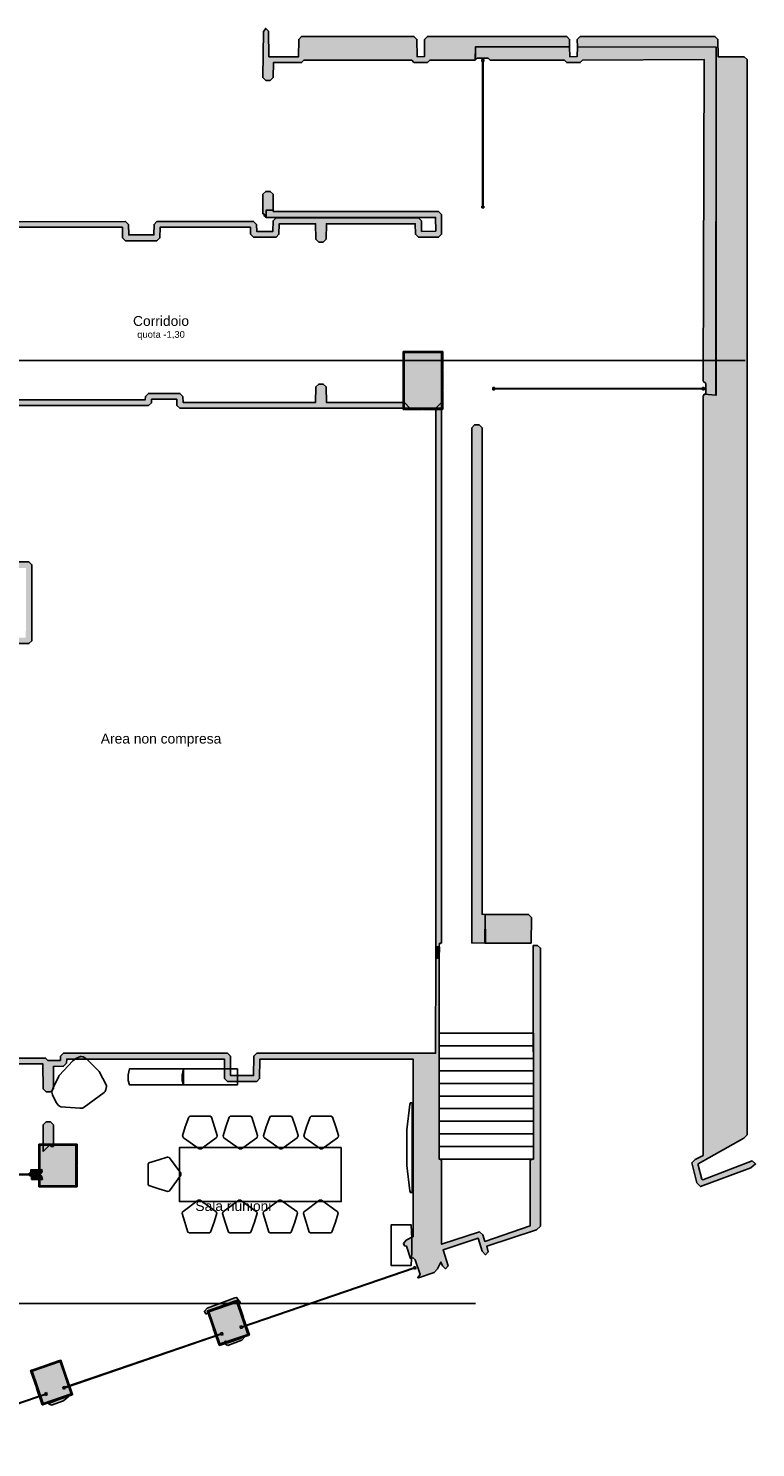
# Model space of a CAD drawing. Header units: millimetres. Extents: x -4985 to 43235, y -185 to 35000.
# Tile 13 of 13: x 27048 to 43235, y 2792 to 34395. Entities that reach past the tile are written whole.
import ezdxf
from ezdxf.enums import TextEntityAlignment as Align

# ---------------------------------------------------------------- set-up
doc = ezdxf.new("R2010")
doc.units = ezdxf.units.MM
for name, color, linetype in [('A-ARREDI', 9, 'Continuous'), ('A-MURI-ESISTENTI', 7, 'Continuous'), ('A-PARETI-VETRATE', 5, 'Continuous'), ('A-PILASTRI', 8, 'Continuous'), ('A-SCALE', 8, 'Continuous'), ('A-TESTI', 7, 'Continuous'), ('A-TRACCE-SEZIONI', 1, 'Continuous'), ('A-VETRINE', 4, 'Continuous')]:
    doc.layers.add(name, color=color, linetype=linetype)
doc.styles.add('VISIO', font='arial.ttf')

msp = doc.modelspace()

# ---------------------------------------------------------------- hatches: boundary and pattern name
at = {"layer": 'A-MURI-ESISTENTI'}
for points in [[(39090, 33985), (37000, 33985), (36990, 33685), (35980, 33685), (35930, 33635), (35630, 33635), (35580, 33685), (33180, 33685), (33130, 33635), (32500, 33635), (32495, 33300), (32430, 33235), (32330, 33235), (32265, 33300), (32281, 34326), (32330, 34395), (32395, 34330), (32400, 33765), (33060, 33765), (33065, 34150), (33130, 34215), (35630, 34215), (35695, 34150), (35700, 33765), (35865, 33770), (35865, 34150), (35930, 34215), (39030, 34215), (39095, 34150), (39090, 33985)], [(42090, 26249), (42350, 26225), (42350, 26230), (42355, 26230), (42355, 33980), (39270, 33985), (39265, 34150), (39330, 34215), (42330, 34215), (42395, 34150), (42400, 33765), (42980, 33765), (43045, 33700), (43045, 9760), (42970, 9685), (41960, 9115), (41955, 9080), (42035, 8770), (42060, 8755), (43160, 9175), (43235, 9110), (43130, 9025), (42010, 8605), (41925, 8690), (41815, 9130), (41890, 9205), (42065, 9300), (42065, 26200), (42090, 26249)], [(42355, 33980), (42350, 26230), (42090, 26249), (42125, 26250), (42125, 26490), (42065, 26540), (42090, 33700), (39380, 33685), (39330, 33635), (39030, 33635), (38980, 33685), (37330, 33685), (37280, 33735), (37040, 33735), (37000, 33695), (37000, 33985), (39090, 33985), (39100, 33765), (39265, 33770), (39270, 33985), (42355, 33980)], [(42350, 26230), (42355, 33980), (42355, 26230), (42350, 26230)], [(32330, 30185), (32295, 30220), (32295, 30260), (32265, 30270), (32265, 30700), (32330, 30765), (32430, 30765), (32495, 30700), (32495, 30350), (32340, 30345), (32330, 30185)], [(33610, 29635), (33510, 29635), (33445, 29700), (33440, 30045), (32630, 30045), (32625, 29810), (32560, 29745), (32060, 29745), (31995, 29810), (31990, 29965), (29980, 29965), (29975, 29730), (29910, 29665), (29210, 29665), (29145, 29730), (29140, 29965), (17620, 29965), (17615, 30090), (29210, 30095), (29275, 30030), (29280, 29795), (29840, 29795), (29845, 30030), (29910, 30095), (32060, 30095), (32125, 30030), (32130, 29875), (32490, 29875), (32495, 30110), (32560, 30175), (35730, 30175), (35795, 30110), (35800, 29875), (36115, 29880), (36110, 30185), (32340, 30185), (32340, 30345), (32490, 30345), (32500, 30315), (36180, 30315), (36245, 30250), (36245, 29810), (36180, 29745), (35730, 29745), (35665, 29810), (35660, 30045), (33680, 30045), (33675, 29700), (33610, 29635)], [(35540, 25935), (30420, 25935), (30355, 26000), (30350, 26135), (29790, 26135), (29785, 26060), (29720, 25995), (25670, 25995), (25645, 26020), (25673, 26050), (25525, 26220), (25670, 26225), (25735, 26160), (25740, 26125), (29650, 26125), (29655, 26200), (29720, 26265), (30420, 26265), (30485, 26200), (30490, 26065), (33440, 26065), (33445, 26410), (33510, 26475), (33610, 26475), (33675, 26410), (33680, 26065), (35420, 26065), (35540, 25935)], [(42350, 26225), (42090, 26249), (42350, 26230), (42350, 26225)], [(36190, 13945), (36115, 13950), (36115, 25940), (36240, 26065), (36245, 14030), (36195, 14020), (36190, 13945)], [(37210, 14025), (36915, 14030), (36915, 25500), (36980, 25565), (37080, 25565), (37145, 25500), (37145, 14670), (37215, 14660), (37210, 14025)], [(38240, 14025), (37220, 14025), (37215, 14660), (38180, 14665), (38245, 14600), (38240, 14025)], [(35730, 6575), (35715, 6580), (35765, 6650), (35655, 6970), (35610, 7015), (35555, 7000), (35465, 7280), (35420, 7285), (35395, 7340), (35460, 7415), (35615, 7490), (35610, 11445), (32200, 11445), (32195, 11010), (32130, 10945), (31480, 10945), (31415, 11010), (31410, 11445), (27900, 11445), (27895, 11350), (27830, 11285), (27605, 11280), (27605, 10780), (27540, 10715), (27440, 10715), (27375, 10780), (27370, 11335), (24960, 11335), (24955, 11380), (25040, 11465), (27430, 11465), (27480, 11415), (27760, 11415), (27765, 11510), (27830, 11575), (31480, 11575), (31545, 11510), (31550, 11075), (32060, 11075), (32065, 11510), (32130, 11575), (36110, 11575), (36115, 13680), (36188, 13702), (36188, 9219), (36245, 9190), (36245, 7320), (37090, 7595), (37165, 7530), (37210, 7385), (38215, 7730), (38215, 9190), (38288, 9219), (38285, 13970), (38380, 13975), (38445, 13910), (38445, 7720), (38360, 7645), (37250, 7275), (37285, 7150), (37220, 7085), (37145, 7170), (37060, 7455), (36280, 7195), (36395, 6840), (36330, 6775), (36265, 6840), (36230, 6925), (36155, 6770), (36080, 6695), (35730, 6575)], [(36188, 13702), (36115, 13690), (36120, 13945), (36195, 13940), (36188, 13702)], [(27380, 9385), (27375, 9980), (27440, 10045), (27540, 10045), (27605, 9980), (27605, 9500), (27560, 9495), (27520, 9525), (27380, 9385)], [(27360, 8765), (27120, 8765), (27105, 8980), (27350, 8985), (27355, 8940), (27305, 8870), (27345, 8830), (27360, 8765)], [(31000, 5765), (30965, 5830), (31030, 5895), (31640, 6125), (31680, 6135), (31765, 6030), (31710, 6015), (31688, 6069), (31610, 6045), (31032, 5828), (31045, 5790), (31000, 5765)], [(31490, 5065), (31405, 5110), (31430, 5163), (31489, 5125), (31770, 5225), (31807, 5243), (31865, 5260), (31800, 5185), (31490, 5065)], [(27560, 3735), (27495, 3770), (27556, 3800), (27800, 3895), (27935, 3920), (27830, 3835), (27560, 3735)]]:
    msp.add_hatch(color=7, dxfattribs=at).paths.add_polyline_path(points)
h = msp.add_hatch(color=7, dxfattribs=at)
h.paths.add_polyline_path([(9110, 20085), (8035, 20090), (8035, 21480), (8110, 21485), (8175, 21550), (8180, 25880), (12150, 25884), (12910, 25885), (12920, 26025), (13210, 26025), (13220, 25965), (16870, 25965), (16875, 26110), (16940, 26175), (17020, 26175), (17090, 26265), (17320, 26265), (17325, 26420), (17390, 26485), (17740, 26485), (17805, 26420), (17810, 25965), (20670, 25965), (20675, 26190), (20740, 26255), (21350, 26255), (21390, 26295), (21990, 26295), (22060, 26225), (22430, 26225), (22495, 26160), (22495, 25900), (22430, 25835), (22060, 25835), (22055, 25640), (21990, 25575), (8470, 25585), (8465, 21250), (8400, 21185), (8045, 21180), (8050, 20215), (9040, 20215), (9045, 20730), (9280, 21015), (9910, 21015), (9975, 20950), (9980, 20825), (12240, 20825), (12245, 21060), (12310, 21125), (13210, 21125), (13275, 21060), (13280, 20825), (16490, 20825), (16495, 21060), (16560, 21125), (17560, 21125), (17625, 21060), (17630, 20825), (21090, 20825), (21095, 21060), (21160, 21125), (22160, 21125), (22225, 21060), (22230, 20825), (24560, 20825), (24565, 21060), (24630, 21125), (25310, 21125), (25375, 21060), (25380, 20825), (26990, 20825), (26995, 22380), (25570, 22385), (25505, 22450), (25505, 25780), (25630, 25905), (25635, 22520), (27060, 22515), (27125, 22450), (27125, 20760), (27060, 20695), (25310, 20695), (25245, 20760), (25240, 20995), (24700, 20995), (24695, 20760), (24630, 20695), (22160, 20695), (22095, 20760), (22095, 20990), (21950, 20995), (21230, 20995), (21225, 20760), (21160, 20695), (17560, 20695), (17495, 20760), (17490, 20995), (16630, 20995), (16625, 20760), (16560, 20695), (13210, 20695), (13145, 20760), (13140, 20995), (12380, 20995), (12375, 20760), (12310, 20695), (9910, 20695), (9845, 20760), (9840, 20885), (9300, 20885), (9175, 20730), (9175, 20150), (9110, 20085)])
h.paths.add_polyline_path([(21715, 25890), (21755, 25940), (21710, 25985), (21670, 25965), (21040, 25965), (20975, 25900), (21710, 25885), (21714, 25890), (21715, 25890)], flags=16)
h.paths.add_polyline_path([(17515, 25890), (17510, 25965), (17380, 25965), (17315, 25900), (17510, 25885), (17510, 25890), (17515, 25890)], flags=16)
at = {"layer": 'A-PILASTRI'}
for points in [[(35407, 27201), (35407, 26773), (35393, 26773), (35389, 26777), (35389, 27197), (35393, 27201), (35407, 27201)], [(35827, 27183), (35415, 27183), (35415, 27197), (35419, 27201), (35823, 27201), (35827, 27197), (35827, 27183)], [(36245, 27183), (35833, 27183), (35833, 27197), (35837, 27201), (36241, 27201), (36245, 27197), (36245, 27183)], [(36253, 26773), (36253, 27201), (36267, 27201), (36271, 27197), (36271, 26777), (36267, 26773), (36253, 26773)], [(36245, 27175), (36245, 25935), (35415, 25935), (35415, 27175), (36245, 27175)], [(35407, 26767), (35407, 26343), (35393, 26343), (35389, 26347), (35389, 26763), (35393, 26767), (35407, 26767)], [(36253, 26343), (36253, 26767), (36267, 26767), (36271, 26763), (36271, 26347), (36267, 26343), (36253, 26343)], [(35407, 26337), (35407, 25909), (35393, 25909), (35389, 25913), (35389, 26333), (35393, 26337), (35407, 26337)], [(36253, 25909), (36253, 26337), (36267, 26337), (36271, 26333), (36271, 25913), (36267, 25909), (36253, 25909)], [(35415, 25927), (35827, 25927), (35827, 25913), (35823, 25909), (35419, 25909), (35415, 25913), (35415, 25927)], [(35833, 25927), (36245, 25927), (36245, 25913), (36241, 25909), (35837, 25909), (35833, 25913), (35833, 25927)], [(27297, 9551), (27297, 9078), (27283, 9078), (27279, 9082), (27279, 9547), (27283, 9551), (27297, 9551)], [(27702, 9533), (27305, 9533), (27305, 9547), (27309, 9551), (27698, 9551), (27702, 9547), (27702, 9533)], [(28105, 9525), (28105, 8625), (27305, 8625), (27305, 9525), (28105, 9525)], [(28105, 9533), (27708, 9533), (27708, 9547), (27712, 9551), (28101, 9551), (28105, 9547), (28105, 9533)], [(28113, 9078), (28113, 9551), (28127, 9551), (28131, 9547), (28131, 9082), (28127, 9078), (28113, 9078)], [(27297, 9072), (27297, 8599), (27283, 8599), (27279, 8603), (27279, 9068), (27283, 9072), (27297, 9072)], [(28113, 8599), (28113, 9072), (28127, 9072), (28131, 9068), (28131, 8603), (28127, 8599), (28113, 8599)], [(27305, 8617), (27702, 8617), (27702, 8603), (27698, 8599), (27309, 8599), (27305, 8603), (27305, 8617)], [(27708, 8617), (28105, 8617), (28105, 8603), (28101, 8599), (27712, 8599), (27708, 8603), (27708, 8617)], [(31310, 5100), (31064, 5819), (31688, 6033), (31934, 5314), (31310, 5100)], [(31685, 6040), (31376, 5934), (31372, 5948), (31374, 5953), (31676, 6056), (31681, 6054), (31685, 6040)], [(31818, 5679), (31687, 6060), (31700, 6064), (31706, 6062), (31833, 5688), (31831, 5683), (31818, 5679)], [(31048, 5841), (31178, 5460), (31165, 5455), (31160, 5458), (31032, 5831), (31034, 5836), (31048, 5841)], [(31370, 5932), (31061, 5826), (31056, 5840), (31059, 5845), (31361, 5948), (31366, 5946), (31370, 5932)], [(31180, 5454), (31311, 5073), (31297, 5068), (31292, 5071), (31164, 5444), (31167, 5449), (31180, 5454)], [(31950, 5292), (31820, 5673), (31833, 5678), (31838, 5675), (31966, 5301), (31963, 5296), (31950, 5292)], [(31312, 5092), (31622, 5198), (31626, 5185), (31624, 5180), (31322, 5077), (31317, 5079), (31312, 5092)], [(31627, 5200), (31937, 5306), (31941, 5293), (31939, 5288), (31637, 5184), (31632, 5187), (31627, 5200)], [(27113, 4516), (27243, 4134), (27230, 4130), (27225, 4132), (27097, 4506), (27100, 4511), (27113, 4516)], [(27436, 4607), (27126, 4501), (27122, 4515), (27124, 4520), (27426, 4623), (27431, 4620), (27436, 4607)], [(27374, 3774), (27129, 4494), (27754, 4707), (27999, 3988), (27374, 3774)], [(27751, 4714), (27442, 4609), (27437, 4622), (27440, 4627), (27741, 4730), (27746, 4728), (27751, 4714)], [(27883, 4353), (27753, 4734), (27766, 4739), (27771, 4736), (27899, 4362), (27896, 4357), (27883, 4353)], [(27245, 4129), (27375, 3747), (27362, 3743), (27357, 3745), (27229, 4119), (27232, 4124), (27245, 4129)], [(28015, 3966), (27885, 4347), (27898, 4352), (27903, 4349), (28031, 3975), (28028, 3970), (28015, 3966)], [(27377, 3767), (27686, 3873), (27691, 3859), (27688, 3854), (27386, 3751), (27382, 3754), (27377, 3767)], [(27692, 3874), (28002, 3980), (28006, 3967), (28004, 3962), (27702, 3859), (27697, 3861), (27692, 3874)]]:
    msp.add_hatch(color=8, dxfattribs=at).paths.add_polyline_path(points)

# ---------------------------------------------------------------- linework, layer by layer
at = {"layer": 'A-ARREDI'}
for points in [[(27731, 11075), (28037, 11406), (28104, 11457), (28205, 11500), (28220, 11504), (28264, 11491), (28349, 11442), (28624, 11169), (28787, 10859), (28786, 10834), (28772, 10766), (28760, 10722), (28734, 10699), (28290, 10371), (28254, 10354), (28190, 10352), (27773, 10378), (27716, 10411), (27693, 10437), (27666, 10478), (27587, 10650), (27571, 10710), (27573, 10735), (27602, 10807), (27715, 11046), (27731, 11075)], [(27731, 11075), (28037, 11406), (28104, 11457), (28205, 11500), (28220, 11504), (28264, 11491), (28349, 11442), (28624, 11169), (28787, 10859), (28786, 10834), (28772, 10766), (28760, 10722), (28734, 10699), (28290, 10371), (28254, 10354), (28190, 10352), (27773, 10378), (27716, 10411), (27693, 10437), (27666, 10478), (27587, 10650), (27571, 10710), (27573, 10735), (27602, 10807), (27715, 11046), (27731, 11075)], [(30500, 11230), (30500, 10870), (29300, 10870), (29270, 10970), (29270, 11090), (29300, 11230), (30500, 11230)], [(30500, 11230), (30500, 10870), (29300, 10870), (29270, 10970), (29270, 11090), (29300, 11230), (30500, 11230)], [(31700, 11230), (31700, 10870), (30500, 10870), (30470, 10970), (30470, 11090), (30500, 11230), (31700, 11230)], [(31700, 11230), (31700, 10870), (30500, 10870), (30470, 10970), (30470, 11090), (30500, 11230), (31700, 11230)], [(35590, 8472), (35550, 8472), (35540, 8512), (35470, 9072), (35470, 9872), (35540, 10432), (35550, 10472), (35590, 10472), (35590, 8472)], [(35590, 8472), (35550, 8472), (35540, 8512), (35470, 9072), (35470, 9872), (35540, 10432), (35550, 10472), (35590, 10472), (35590, 8472)], [(31090, 10172), (31120, 10152), (31190, 9932), (31250, 9742), (31250, 9732), (31240, 9702), (31230, 9692), (30890, 9442), (30850, 9442), (30500, 9692), (30490, 9702), (30480, 9732), (30540, 9932), (30620, 10152), (30640, 10172), (31090, 10172)], [(31090, 10172), (31120, 10152), (31190, 9932), (31250, 9742), (31250, 9732), (31240, 9702), (31230, 9692), (30890, 9442), (30850, 9442), (30500, 9692), (30490, 9702), (30480, 9732), (30540, 9932), (30620, 10152), (30640, 10172), (31090, 10172)], [(31990, 10172), (32020, 10152), (32090, 9932), (32150, 9742), (32150, 9732), (32140, 9702), (32130, 9692), (31790, 9442), (31750, 9442), (31400, 9692), (31390, 9702), (31380, 9732), (31440, 9932), (31520, 10152), (31540, 10172), (31990, 10172)], [(31990, 10172), (32020, 10152), (32090, 9932), (32150, 9742), (32150, 9732), (32140, 9702), (32130, 9692), (31790, 9442), (31750, 9442), (31400, 9692), (31390, 9702), (31380, 9732), (31440, 9932), (31520, 10152), (31540, 10172), (31990, 10172)], [(32890, 10172), (32920, 10152), (32990, 9932), (33050, 9742), (33050, 9732), (33040, 9702), (33030, 9692), (32690, 9442), (32650, 9442), (32300, 9692), (32290, 9702), (32280, 9732), (32340, 9932), (32420, 10152), (32440, 10172), (32890, 10172)], [(32890, 10172), (32920, 10152), (32990, 9932), (33050, 9742), (33050, 9732), (33040, 9702), (33030, 9692), (32690, 9442), (32650, 9442), (32300, 9692), (32290, 9702), (32280, 9732), (32340, 9932), (32420, 10152), (32440, 10172), (32890, 10172)], [(33790, 10172), (33820, 10152), (33890, 9932), (33950, 9742), (33950, 9732), (33940, 9702), (33930, 9692), (33590, 9442), (33550, 9442), (33200, 9692), (33190, 9702), (33180, 9732), (33240, 9932), (33320, 10152), (33340, 10172), (33790, 10172)], [(33790, 10172), (33820, 10152), (33890, 9932), (33950, 9742), (33950, 9732), (33940, 9702), (33930, 9692), (33590, 9442), (33550, 9442), (33200, 9692), (33190, 9702), (33180, 9732), (33240, 9932), (33320, 10152), (33340, 10172), (33790, 10172)], [(29710, 9102), (29730, 9132), (29950, 9202), (30140, 9262), (30150, 9262), (30180, 9252), (30190, 9242), (30440, 8902), (30440, 8862), (30190, 8512), (30180, 8502), (30150, 8492), (29950, 8552), (29730, 8632), (29710, 8652), (29710, 9102)], [(29710, 9102), (29730, 9132), (29950, 9202), (30140, 9262), (30150, 9262), (30180, 9252), (30190, 9242), (30440, 8902), (30440, 8862), (30190, 8512), (30180, 8502), (30150, 8492), (29950, 8552), (29730, 8632), (29710, 8652), (29710, 9102)], [(34010, 9472), (34010, 8272), (30410, 8272), (30410, 9472), (34010, 9472)], [(34010, 9472), (34010, 8272), (30410, 8272), (30410, 9472), (34010, 9472)], [(30630, 7572), (30600, 7592), (30530, 7812), (30470, 8002), (30470, 8012), (30480, 8042), (30490, 8052), (30830, 8302), (30870, 8302), (31220, 8052), (31230, 8042), (31240, 8012), (31180, 7812), (31100, 7592), (31080, 7572), (30630, 7572)], [(30630, 7572), (30600, 7592), (30530, 7812), (30470, 8002), (30470, 8012), (30480, 8042), (30490, 8052), (30830, 8302), (30870, 8302), (31220, 8052), (31230, 8042), (31240, 8012), (31180, 7812), (31100, 7592), (31080, 7572), (30630, 7572)], [(31530, 7572), (31500, 7592), (31430, 7812), (31370, 8002), (31370, 8012), (31380, 8042), (31390, 8052), (31730, 8302), (31770, 8302), (32120, 8052), (32130, 8042), (32140, 8012), (32080, 7812), (32000, 7592), (31980, 7572), (31530, 7572)], [(31530, 7572), (31500, 7592), (31430, 7812), (31370, 8002), (31370, 8012), (31380, 8042), (31390, 8052), (31730, 8302), (31770, 8302), (32120, 8052), (32130, 8042), (32140, 8012), (32080, 7812), (32000, 7592), (31980, 7572), (31530, 7572)], [(32430, 7572), (32400, 7592), (32330, 7812), (32270, 8002), (32270, 8012), (32280, 8042), (32290, 8052), (32630, 8302), (32670, 8302), (33020, 8052), (33030, 8042), (33040, 8012), (32980, 7812), (32900, 7592), (32880, 7572), (32430, 7572)], [(32430, 7572), (32400, 7592), (32330, 7812), (32270, 8002), (32270, 8012), (32280, 8042), (32290, 8052), (32630, 8302), (32670, 8302), (33020, 8052), (33030, 8042), (33040, 8012), (32980, 7812), (32900, 7592), (32880, 7572), (32430, 7572)], [(33330, 7572), (33300, 7592), (33230, 7812), (33170, 8002), (33170, 8012), (33180, 8042), (33190, 8052), (33530, 8302), (33570, 8302), (33920, 8052), (33930, 8042), (33940, 8012), (33880, 7812), (33800, 7592), (33780, 7572), (33330, 7572)], [(33330, 7572), (33300, 7592), (33230, 7812), (33170, 8002), (33170, 8012), (33180, 8042), (33190, 8052), (33530, 8302), (33570, 8302), (33920, 8052), (33930, 8042), (33940, 8012), (33880, 7812), (33800, 7592), (33780, 7572), (33330, 7572)], [(35580, 7150), (35570, 6850), (35120, 6850), (35120, 7750), (35570, 7750), (35580, 7450), (35580, 7150)], [(35580, 7150), (35570, 6850), (35120, 6850), (35120, 7750), (35570, 7750), (35580, 7450), (35580, 7150)]]:
    msp.add_lwpolyline(points, close=True, dxfattribs=at)
at = {"layer": 'A-MURI-ESISTENTI'}
for points in [[(39090, 33985), (37000, 33985), (36990, 33685), (35980, 33685), (35930, 33635), (35630, 33635), (35580, 33685), (33180, 33685), (33130, 33635), (32500, 33635), (32495, 33300), (32430, 33235), (32330, 33235), (32265, 33300), (32281, 34326), (32330, 34395), (32395, 34330), (32400, 33765), (33060, 33765), (33065, 34150), (33130, 34215), (35630, 34215), (35695, 34150), (35700, 33765), (35865, 33770), (35865, 34150), (35930, 34215), (39030, 34215), (39095, 34150), (39090, 33985)], [(42090, 26249), (42350, 26225), (42350, 26230), (42355, 26230), (42355, 33980), (39270, 33985), (39265, 34150), (39330, 34215), (42330, 34215), (42395, 34150), (42400, 33765), (42980, 33765), (43045, 33700), (43045, 9760), (42970, 9685), (41960, 9115), (41955, 9080), (42035, 8770), (42060, 8755), (43160, 9175), (43235, 9110), (43130, 9025), (42010, 8605), (41925, 8690), (41815, 9130), (41890, 9205), (42065, 9300), (42065, 26200), (42090, 26249)], [(42355, 33980), (42350, 26230), (42090, 26249), (42125, 26250), (42125, 26490), (42065, 26540), (42090, 33700), (39380, 33685), (39330, 33635), (39030, 33635), (38980, 33685), (37330, 33685), (37280, 33735), (37040, 33735), (37000, 33695), (37000, 33985), (39090, 33985), (39100, 33765), (39265, 33770), (39270, 33985), (42355, 33980)], [(42350, 26230), (42355, 33980), (42355, 26230), (42350, 26230)], [(32330, 30185), (32295, 30220), (32295, 30260), (32265, 30270), (32265, 30700), (32330, 30765), (32430, 30765), (32495, 30700), (32495, 30350), (32340, 30345), (32330, 30185)], [(42350, 26225), (42090, 26249), (42350, 26230), (42350, 26225)], [(36190, 13945), (36115, 13950), (36115, 25940), (36240, 26065), (36245, 14030), (36195, 14020), (36190, 13945)], [(37210, 14025), (36915, 14030), (36915, 25500), (36980, 25565), (37080, 25565), (37145, 25500), (37145, 14670), (37215, 14660), (37210, 14025)], [(38240, 14025), (37220, 14025), (37215, 14660), (38180, 14665), (38245, 14600), (38240, 14025)], [(36188, 13702), (36115, 13690), (36120, 13945), (36195, 13940), (36188, 13702)], [(27380, 9385), (27375, 9980), (27440, 10045), (27540, 10045), (27605, 9980), (27605, 9500), (27560, 9495), (27520, 9525), (27380, 9385)], [(27360, 8765), (27120, 8765), (27105, 8980), (27350, 8985), (27355, 8940), (27305, 8870), (27345, 8830), (27360, 8765)], [(31000, 5765), (30965, 5830), (31030, 5895), (31640, 6125), (31680, 6135), (31765, 6030), (31710, 6015), (31688, 6069), (31610, 6045), (31032, 5828), (31045, 5790), (31000, 5765)], [(31490, 5065), (31405, 5110), (31430, 5163), (31489, 5125), (31770, 5225), (31807, 5243), (31865, 5260), (31800, 5185), (31490, 5065)], [(27560, 3735), (27495, 3770), (27556, 3800), (27800, 3895), (27935, 3920), (27830, 3835), (27560, 3735)]]:
    msp.add_lwpolyline(points, close=True, dxfattribs=at)
for points in [[(17615, 30090), (29210, 30095), (29275, 30030), (29280, 29795), (29840, 29795), (29845, 30030), (29910, 30095), (32060, 30095), (32125, 30030), (32130, 29875), (32490, 29875), (32495, 30110), (32560, 30175), (35730, 30175), (35795, 30110), (35800, 29875), (36115, 29880), (36110, 30185), (32340, 30185), (32340, 30345), (32490, 30345), (32500, 30315), (36180, 30315), (36245, 30250), (36245, 29810), (36180, 29745), (35730, 29745), (35665, 29810), (35660, 30045), (33680, 30045), (33675, 29700), (33610, 29635), (33610, 29635), (33510, 29635), (33445, 29700), (33440, 30045), (32630, 30045), (32625, 29810), (32560, 29745), (32060, 29745), (31995, 29810), (31990, 29965), (29980, 29965), (29975, 29730), (29910, 29665), (29210, 29665), (29145, 29730), (29140, 29965), (17620, 29965)], [(25740, 26125), (29650, 26125), (29655, 26200), (29720, 26265), (30420, 26265), (30485, 26200), (30490, 26065), (33440, 26065), (33445, 26410), (33510, 26475), (33610, 26475), (33675, 26410), (33680, 26065), (35420, 26065), (35540, 25935), (35540, 25935), (30420, 25935), (30355, 26000), (30350, 26135), (29790, 26135), (29785, 26060), (29720, 25995), (25670, 25995)], [(25635, 22520), (27060, 22515), (27125, 22450), (27125, 20760), (27060, 20695), (25310, 20695)], [(25040, 11465), (27430, 11465), (27480, 11415), (27760, 11415), (27765, 11510), (27830, 11575), (31480, 11575), (31545, 11510), (31550, 11075), (32060, 11075), (32065, 11510), (32130, 11575), (36110, 11575), (36115, 13680), (36188, 13702), (36188, 9219), (36245, 9190), (36245, 7320), (37090, 7595), (37165, 7530), (37210, 7385), (38215, 7730), (38215, 9190), (38288, 9219), (38285, 13970), (38380, 13975), (38445, 13910), (38445, 7720), (38360, 7645), (37250, 7275), (37285, 7150), (37220, 7085), (37145, 7170), (37060, 7455), (36280, 7195), (36395, 6840), (36330, 6775), (36265, 6840), (36230, 6925), (36155, 6770), (36080, 6695), (35730, 6575), (35730, 6575), (35715, 6580), (35765, 6650), (35655, 6970), (35610, 7015), (35555, 7000), (35465, 7280), (35420, 7285), (35395, 7340), (35460, 7415), (35615, 7490), (35610, 11445), (32200, 11445), (32195, 11010), (32130, 10945), (31480, 10945), (31415, 11010), (31410, 11445), (27900, 11445), (27895, 11350), (27830, 11285), (27605, 11280), (27605, 10780), (27540, 10715), (27440, 10715), (27375, 10780), (27370, 11335), (24960, 11335)]]:
    msp.add_lwpolyline(points, dxfattribs=at)
at = {"layer": 'A-PARETI-VETRATE'}
for p, q in [((25115, 8880), (27065, 8880)), ((25115, 8870), (27065, 8870)), ((27065, 8900), (27105, 8900)), ((27065, 8850), (27065, 8900)), ((27065, 8870), (27065, 8880)), ((27065, 8850), (27105, 8850)), ((27105, 8850), (27105, 8900))]:
    msp.add_line(p, q, dxfattribs=at)
at = {"layer": 'A-PILASTRI'}
for points in [[(35407, 27201), (35407, 26773), (35393, 26773), (35389, 26777), (35389, 27197), (35393, 27201), (35407, 27201)], [(35827, 27183), (35415, 27183), (35415, 27197), (35419, 27201), (35823, 27201), (35827, 27197), (35827, 27183)], [(36245, 27183), (35833, 27183), (35833, 27197), (35837, 27201), (36241, 27201), (36245, 27197), (36245, 27183)], [(36253, 26773), (36253, 27201), (36267, 27201), (36271, 27197), (36271, 26777), (36267, 26773), (36253, 26773)], [(36245, 27175), (36245, 25935), (35415, 25935), (35415, 27175), (36245, 27175)], [(35407, 26767), (35407, 26343), (35393, 26343), (35389, 26347), (35389, 26763), (35393, 26767), (35407, 26767)], [(36253, 26343), (36253, 26767), (36267, 26767), (36271, 26763), (36271, 26347), (36267, 26343), (36253, 26343)], [(35407, 26337), (35407, 25909), (35393, 25909), (35389, 25913), (35389, 26333), (35393, 26337), (35407, 26337)], [(36253, 25909), (36253, 26337), (36267, 26337), (36271, 26333), (36271, 25913), (36267, 25909), (36253, 25909)], [(35415, 25927), (35827, 25927), (35827, 25913), (35823, 25909), (35419, 25909), (35415, 25913), (35415, 25927)], [(35833, 25927), (36245, 25927), (36245, 25913), (36241, 25909), (35837, 25909), (35833, 25913), (35833, 25927)], [(27297, 9551), (27297, 9078), (27283, 9078), (27279, 9082), (27279, 9547), (27283, 9551), (27297, 9551)], [(27702, 9533), (27305, 9533), (27305, 9547), (27309, 9551), (27698, 9551), (27702, 9547), (27702, 9533)], [(28105, 9525), (28105, 8625), (27305, 8625), (27305, 9525), (28105, 9525)], [(28105, 9533), (27708, 9533), (27708, 9547), (27712, 9551), (28101, 9551), (28105, 9547), (28105, 9533)], [(28113, 9078), (28113, 9551), (28127, 9551), (28131, 9547), (28131, 9082), (28127, 9078), (28113, 9078)], [(27297, 9072), (27297, 8599), (27283, 8599), (27279, 8603), (27279, 9068), (27283, 9072), (27297, 9072)], [(28113, 8599), (28113, 9072), (28127, 9072), (28131, 9068), (28131, 8603), (28127, 8599), (28113, 8599)], [(27305, 8617), (27702, 8617), (27702, 8603), (27698, 8599), (27309, 8599), (27305, 8603), (27305, 8617)], [(27708, 8617), (28105, 8617), (28105, 8603), (28101, 8599), (27712, 8599), (27708, 8603), (27708, 8617)], [(31310, 5100), (31064, 5819), (31688, 6033), (31934, 5314), (31310, 5100)], [(31685, 6040), (31376, 5934), (31372, 5948), (31374, 5953), (31676, 6056), (31681, 6054), (31685, 6040)], [(31818, 5679), (31687, 6060), (31700, 6064), (31706, 6062), (31833, 5688), (31831, 5683), (31818, 5679)], [(31048, 5841), (31178, 5460), (31165, 5455), (31160, 5458), (31032, 5831), (31034, 5836), (31048, 5841)], [(31370, 5932), (31061, 5826), (31056, 5840), (31059, 5845), (31361, 5948), (31366, 5946), (31370, 5932)], [(31180, 5454), (31311, 5073), (31297, 5068), (31292, 5071), (31164, 5444), (31167, 5449), (31180, 5454)], [(31950, 5292), (31820, 5673), (31833, 5678), (31838, 5675), (31966, 5301), (31963, 5296), (31950, 5292)], [(31312, 5092), (31622, 5198), (31626, 5185), (31624, 5180), (31322, 5077), (31317, 5079), (31312, 5092)], [(31627, 5200), (31937, 5306), (31941, 5293), (31939, 5288), (31637, 5184), (31632, 5187), (31627, 5200)], [(27113, 4516), (27243, 4134), (27230, 4130), (27225, 4132), (27097, 4506), (27100, 4511), (27113, 4516)], [(27436, 4607), (27126, 4501), (27122, 4515), (27124, 4520), (27426, 4623), (27431, 4620), (27436, 4607)], [(27374, 3774), (27129, 4494), (27754, 4707), (27999, 3988), (27374, 3774)], [(27751, 4714), (27442, 4609), (27437, 4622), (27440, 4627), (27741, 4730), (27746, 4728), (27751, 4714)], [(27883, 4353), (27753, 4734), (27766, 4739), (27771, 4736), (27899, 4362), (27896, 4357), (27883, 4353)], [(27245, 4129), (27375, 3747), (27362, 3743), (27357, 3745), (27229, 4119), (27232, 4124), (27245, 4129)], [(28015, 3966), (27885, 4347), (27898, 4352), (27903, 4349), (28031, 3975), (28028, 3970), (28015, 3966)], [(27377, 3767), (27686, 3873), (27691, 3859), (27688, 3854), (27386, 3751), (27382, 3754), (27377, 3767)], [(27692, 3874), (28002, 3980), (28006, 3967), (28004, 3962), (27702, 3859), (27697, 3861), (27692, 3874)]]:
    msp.add_lwpolyline(points, close=True, dxfattribs=at)
at = {"layer": 'A-SCALE'}
for p, q in [((38288, 12022), (36188, 12022)), ((36188, 12022), (36188, 11740)), ((38288, 12022), (36188, 12022)), ((36188, 12022), (36188, 11740)), ((38288, 11740), (38288, 12022)), ((38288, 11740), (38288, 12022)), ((36188, 11740), (38288, 11740)), ((36188, 11740), (38288, 11740)), ((38288, 11740), (36188, 11740)), ((36188, 11740), (36188, 11458)), ((38288, 11740), (36188, 11740)), ((36188, 11740), (36188, 11458)), ((38288, 11458), (38288, 11740)), ((38288, 11458), (38288, 11740)), ((36188, 11458), (38288, 11458)), ((36188, 11458), (38288, 11458)), ((38288, 11458), (36188, 11458)), ((36188, 11458), (36188, 11179)), ((38288, 11458), (36188, 11458)), ((36188, 11458), (36188, 11179)), ((38288, 11179), (38288, 11458)), ((38288, 11179), (38288, 11458)), ((36188, 11179), (38288, 11179)), ((36188, 11179), (38288, 11179)), ((38288, 11179), (36188, 11179)), ((36188, 11179), (36188, 10901)), ((38288, 11179), (36188, 11179)), ((36188, 11179), (36188, 10901)), ((38288, 10901), (38288, 11179)), ((38288, 10901), (38288, 11179)), ((36188, 10901), (38288, 10901)), ((36188, 10901), (38288, 10901)), ((38288, 10901), (36188, 10901)), ((36188, 10901), (36188, 10618)), ((38288, 10901), (36188, 10901)), ((36188, 10901), (36188, 10618)), ((38288, 10618), (38288, 10901)), ((38288, 10618), (38288, 10901)), ((36188, 10618), (38288, 10618)), ((36188, 10618), (38288, 10618)), ((38288, 10618), (36188, 10618)), ((36188, 10618), (36188, 10340)), ((38288, 10618), (36188, 10618)), ((36188, 10618), (36188, 10340)), ((38288, 10340), (38288, 10618)), ((38288, 10340), (38288, 10618)), ((36188, 10340), (38288, 10340)), ((36188, 10340), (38288, 10340)), ((38288, 10340), (36188, 10340)), ((36188, 10340), (36188, 10061)), ((38288, 10340), (36188, 10340)), ((36188, 10340), (36188, 10061)), ((38288, 10061), (38288, 10340)), ((38288, 10061), (38288, 10340)), ((36188, 10061), (38288, 10061)), ((36188, 10061), (38288, 10061)), ((38288, 10061), (36188, 10061)), ((36188, 10061), (36188, 9782)), ((38288, 10061), (36188, 10061)), ((36188, 10061), (36188, 9782)), ((38288, 9782), (38288, 10061)), ((38288, 9782), (38288, 10061)), ((36188, 9782), (38288, 9782)), ((36188, 9782), (38288, 9782)), ((38288, 9782), (36188, 9782)), ((36188, 9782), (36188, 9497)), ((38288, 9782), (36188, 9782)), ((36188, 9782), (36188, 9497)), ((36188, 9497), (38288, 9497)), ((36188, 9497), (38288, 9497)), ((38288, 9497), (36188, 9497)), ((36188, 9497), (36188, 9218)), ((38288, 9497), (36188, 9497)), ((36188, 9497), (36188, 9218)), ((38288, 9497), (38288, 9782)), ((38288, 9497), (38288, 9782)), ((38288, 9218), (38288, 9497)), ((38288, 9218), (38288, 9497)), ((36188, 9218), (38288, 9218)), ((36188, 9218), (38288, 9218))]:
    msp.add_line(p, q, dxfattribs=at)
at = {"layer": 'A-TRACCE-SEZIONI'}
for p, q in [((9000, 27000), (43000, 27000)), ((3000, 6000), (37000, 6000))]:
    msp.add_line(p, q, dxfattribs=at)
at = {"layer": 'A-VETRINE'}
for p, q in [((37139, 33700), (37189, 33700)), ((37139, 33660), (37139, 33700)), ((37139, 33660), (37189, 33660)), ((37159, 33660), (37169, 33660)), ((37159, 30438), (37159, 33660)), ((37169, 30438), (37169, 33660)), ((37189, 33660), (37189, 33700)), ((37139, 30438), (37189, 30438)), ((37139, 30398), (37139, 30438)), ((37139, 30398), (37189, 30398)), ((37159, 30438), (37169, 30438)), ((37189, 30398), (37189, 30438)), ((37386, 26399), (37426, 26399)), ((37386, 26349), (37386, 26399)), ((37386, 26349), (37426, 26349)), ((37426, 26349), (37426, 26399)), ((37426, 26379), (42050, 26379)), ((37426, 26369), (37426, 26379)), ((37426, 26369), (42050, 26369)), ((42050, 26399), (42090, 26399)), ((42050, 26349), (42050, 26399)), ((42050, 26369), (42050, 26379)), ((42050, 26349), (42090, 26349)), ((42090, 26349), (42090, 26399)), ((31801, 5483), (35629, 6795)), ((31804, 5473), (35632, 6785)), ((35623, 6814), (35660, 6827)), ((35639, 6766), (35623, 6814)), ((35632, 6785), (35629, 6795)), ((35639, 6766), (35677, 6779)), ((35677, 6779), (35660, 6827)), ((31757, 5489), (31795, 5502)), ((31773, 5441), (31757, 5489)), ((31773, 5441), (31811, 5454)), ((31811, 5454), (31795, 5502)), ((31804, 5473), (31801, 5483)), ((27860, 4137), (31332, 5326)), ((27863, 4127), (31335, 5316)), ((31326, 5345), (31363, 5358)), ((31342, 5297), (31326, 5345)), ((31335, 5316), (31332, 5326)), ((31342, 5297), (31380, 5310)), ((31380, 5310), (31363, 5358)), ((27815, 4143), (27853, 4156)), ((27832, 4095), (27815, 4143)), ((27869, 4108), (27853, 4156)), ((27863, 4127), (27860, 4137)), ((23956, 2802), (27420, 3984)), ((23960, 2792), (27424, 3974)), ((27414, 4003), (27452, 4016)), ((27430, 3955), (27414, 4003)), ((27424, 3974), (27420, 3984)), ((27430, 3955), (27468, 3968)), ((27468, 3968), (27452, 4016)), ((27832, 4095), (27869, 4108))]:
    msp.add_line(p, q, dxfattribs=at)

# ---------------------------------------------------------------- texts
at = {"layer": 'A-TESTI', "style": 'VISIO'}
for s, height, p in [('Corridoio', 220, (30000, 27880)), ('quota -1,30', 150, (30000, 27580)), ('Area non compresa', 220, (30000, 18580)), ('Sala riunioni', 220, (31610, 8172))]:
    msp.add_text(s, height=height, dxfattribs=at).set_placement(p, align=Align.MIDDLE_CENTER)

doc.saveas('drawing.dxf')
